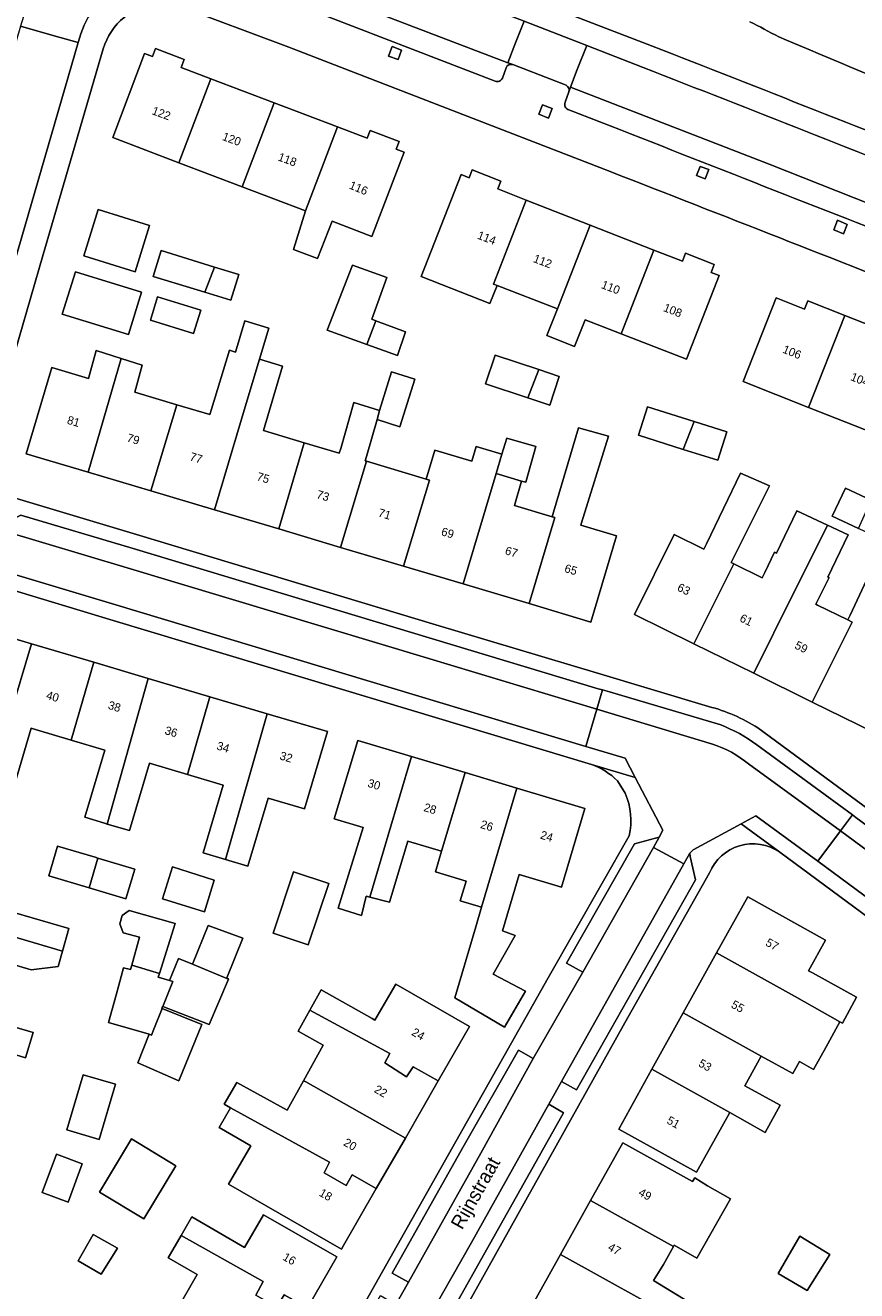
# Model space of a CAD drawing. Header units: metres. Extents: x 151448 to 154749, y 463108 to 465296.
# Tile 224 of 256: x 153650 to 153724, y 463645 to 463759. Entities that reach past the tile are written whole.
import ezdxf
from ezdxf.enums import TextEntityAlignment as Align

# ---------------------------------------------------------------- set-up
doc = ezdxf.new("R2010")
doc.units = ezdxf.units.M
for name, color, linetype, lineweight in [('B-PV-GR-BEPLANTING_CULTUUR_HEESTERS-GV', 253, 'Continuous', 9), ('B-PV-GR-GROENVOORZIENING-GV', 253, 'Continuous', 9), ('B-PV-OG-BEBOUWING-GV', 1, 'Continuous', 9), ('B-PV-OG-BEBOUWING-T18', 2, 'Continuous', 9), ('B-PV-OG-TERREIN_BEGROEID-GV', 253, 'Continuous', 9), ('B-PV-OG-TERREIN_ERF-GV', 253, 'Continuous', 9), ('B-PV-OG-TOPOGRAFIE-T18', 2, 'Continuous', 9), ('B-PV-VH-GESLOTENVERHARDING_ASFALT-GV', 253, 'Continuous', 9), ('B-PV-VH-OPENVERHARDING_BETONSTRAATSTEEN-GV', 253, 'Continuous', 9), ('B-PV-VH-OPENVERHARDING_STRAATBAKSTEEN-GV', 253, 'Continuous', 9), ('B-PV-VH-OPENVERHARDING_TEGEL-GV', 253, 'Continuous', 9)]:
    doc.layers.add(name, color=color, linetype=linetype, lineweight=lineweight)
doc.styles.add('Drong', font='txt', dxfattribs={"height": 1.8})

msp = doc.modelspace()

# ---------------------------------------------------------------- linework, layer by layer
at = {"layer": 'B-PV-GR-BEPLANTING_CULTUUR_HEESTERS-GV'}
for points in [[(153714.606, 463759.364, -0.0112731), (153717.208, 463758.001)], [(153717.208, 463758.001, -0.0040708), (153739.888, 463748.363)]]:
    msp.add_lwpolyline(points, format="xyb", dxfattribs=at)
at = {"layer": 'B-PV-GR-GROENVOORZIENING-GV', "flags": 128}
for points in [[(153682.2, 463756.283), (153683.054, 463755.97), (153683.365, 463756.817), (153682.511, 463757.13)], [(153696.869, 463751.56), (153696.012, 463751.9), (153695.676, 463751.053), (153696.534, 463750.713)], [(153710.599, 463745.247), (153710.927, 463746.084), (153710.172, 463746.379), (153709.844, 463745.543)], [(153722.494, 463741.532), (153722.141, 463740.687), (153723.014, 463740.324), (153723.366, 463741.168)]]:
    msp.add_lwpolyline(points, close=True, dxfattribs=at)
at = {"layer": 'B-PV-OG-BEBOUWING-GV', "flags": 128}
for points in [[(153663.382, 463746.707), (153666.256, 463754.247), (153663.579, 463755.268), (153663.851, 463755.983), (153661.277, 463756.964), (153661.004, 463756.249), (153660.285, 463756.523), (153657.44, 463748.976)], [(153663.382, 463746.707), (153669.054, 463744.543), (153671.932, 463752.084), (153666.256, 463754.247)], [(153671.932, 463752.084), (153669.054, 463744.543), (153674.732, 463742.375), (153677.608, 463749.92)], [(153677.608, 463749.92), (153674.732, 463742.375), (153673.661, 463738.924), (153675.826, 463738.092), (153677.122, 463741.463), (153680.691, 463740.091), (153683.594, 463747.64), (153682.875, 463747.914), (153683.145, 463748.624), (153680.556, 463749.61), (153680.286, 463748.899)], [(153691.93, 463735.687), (153691.613, 463735.811), (153694.555, 463743.343), (153691.993, 463744.346), (153692.272, 463745.057), (153689.705, 463746.07), (153689.423, 463745.351), (153688.698, 463745.635), (153685.114, 463736.478), (153691.297, 463734.058)], [(153694.555, 463743.343), (153691.613, 463735.811), (153691.93, 463735.687), (153697.342, 463733.577), (153700.282, 463741.102)], [(153654.854, 463738.349), (153659.456, 463736.92), (153660.745, 463741.076), (153656.143, 463742.504)], [(153697.342, 463733.577), (153696.404, 463731.176), (153698.894, 463730.203), (153699.831, 463732.606), (153703.072, 463731.342), (153706.009, 463738.861), (153700.282, 463741.102)], [(153666.575, 463737.339), (153661.788, 463738.812), (153661.077, 463736.501), (153665.709, 463735.075)], [(153706.009, 463738.861), (153703.072, 463731.342), (153708.935, 463729.055), (153711.871, 463736.583), (153711.153, 463736.861), (153711.429, 463737.574), (153708.852, 463738.57), (153708.576, 463737.857)], [(153665.709, 463735.075), (153668.042, 463734.357), (153668.754, 463736.669), (153666.575, 463737.339)], [(153680.235, 463730.381), (153681.065, 463732.509), (153680.678, 463732.651), (153682.035, 463736.392), (153678.95, 463737.493), (153676.67, 463731.653)], [(153654.086, 463736.902), (153652.914, 463733.099), (153658.841, 463731.271), (153660.014, 463735.075)], [(153660.814, 463732.57), (153664.701, 463731.355), (153665.359, 463733.459), (153661.471, 463734.673)], [(153723.139, 463732.985), (153719.82, 463734.298), (153719.527, 463733.557), (153716.983, 463734.564), (153714.01, 463727.051), (153719.872, 463724.73)], [(153723.139, 463732.985), (153719.872, 463724.73), (153725.734, 463722.41), (153728.708, 463729.923), (153726.193, 463730.919), (153726.486, 463731.66)], [(153666.562, 463715.537), (153669.418, 463725.08), (153670.608, 463729.056), (153671.439, 463731.834), (153669.3, 463732.505), (153668.469, 463729.694), (153667.921, 463729.857), (153666.298, 463724.587), (153666.148, 463724.083), (153663.206, 463724.961), (153660.856, 463717.239)], [(153680.235, 463730.381), (153683.006, 463729.392), (153683.721, 463731.53), (153681.065, 463732.509)], [(153655.23, 463718.917), (153658.21, 463729.111), (153655.965, 463729.829), (153655.269, 463727.329), (153651.975, 463728.311), (153649.668, 463720.576)], [(153694.695, 463725.584), (153695.669, 463728.123), (153691.746, 463729.43), (153690.887, 463726.852)], [(153660.856, 463717.239), (153663.206, 463724.961), (153659.426, 463726.088), (153660.076, 463728.515), (153658.21, 463729.111), (153655.23, 463718.917)], [(153672.333, 463713.815), (153674.623, 463721.555), (153670.955, 463722.649), (153672.681, 463728.437), (153670.608, 463729.056), (153669.418, 463725.08), (153666.562, 463715.537)], [(153695.669, 463728.123), (153694.695, 463725.584), (153696.66, 463724.929), (153697.519, 463727.507)], [(153681.167, 463723.643), (153683.194, 463722.994), (153684.546, 463727.264), (153682.465, 463727.94), (153681.383, 463724.454)], [(153681.383, 463724.454), (153679.086, 463725.157), (153677.896, 463721.049), (153677.767, 463720.617), (153674.623, 463721.555), (153672.333, 463713.815), (153677.887, 463712.158), (153680.211, 463719.888), (153680.102, 463719.921), (153680.22, 463720.319), (153681.167, 463723.643)], [(153708.644, 463720.965), (153709.615, 463723.462), (153705.442, 463724.78), (153704.637, 463722.23)], [(153696.882, 463714.915), (153697.125, 463714.843), (153694.807, 463707.111), (153700.356, 463705.456), (153702.663, 463713.191), (153699.45, 463714.15), (153699.514, 463714.366), (153701.921, 463722.149), (153699.245, 463722.906), (153697.001, 463715.312)], [(153708.644, 463720.965), (153711.74, 463719.987), (153712.545, 463722.537), (153709.615, 463723.462)], [(153694.515, 463718.002), (153695.42, 463721.22), (153692.808, 463721.982), (153692.371, 463720.517), (153691.858, 463718.795), (153694.115, 463718.121)], [(153685.88, 463718.197), (153683.543, 463710.471), (153688.899, 463708.874), (153691.858, 463718.795), (153692.371, 463720.517), (153690.057, 463721.207), (153689.671, 463719.913), (153686.355, 463720.902), (153685.575, 463718.288)], [(153680.211, 463719.888), (153677.887, 463712.158), (153683.543, 463710.471), (153685.88, 463718.197), (153685.575, 463718.288)], [(153694.807, 463707.111), (153697.125, 463714.843), (153696.882, 463714.915), (153693.486, 463715.928), (153694.115, 463718.121), (153691.858, 463718.795), (153688.899, 463708.874)], [(153709.599, 463703.504), (153713.18, 463710.684), (153712.943, 463710.801), (153713.174, 463711.27), (153716.391, 463717.675), (153713.77, 463718.837), (153710.715, 463712.487), (153710.482, 463712.014), (153707.814, 463713.329), (153704.267, 463706.132)], [(153725.519, 463716.394), (153723.212, 463717.486), (153722.018, 463714.962), (153724.381, 463713.844)], [(153714.968, 463700.858), (153718.539, 463708.042), (153719.187, 463709.344), (153721.581, 463714.161), (153718.837, 463715.437), (153716.999, 463711.653), (153716.837, 463711.734), (153715.971, 463709.897), (153715.738, 463709.423), (153713.18, 463710.684), (153709.599, 463703.504)], [(153714.968, 463700.858), (153720.216, 463698.271), (153723.804, 463705.447), (153723.411, 463705.641), (153720.704, 463706.976), (153720.547, 463707.053), (153721.727, 463709.444), (153721.62, 463709.49), (153723.432, 463713.301), (153721.581, 463714.161), (153719.187, 463709.344), (153718.539, 463708.042)], [(153720.216, 463698.271), (153725.705, 463695.566), (153729.252, 463702.762), (153725.244, 463704.738), (153725.49, 463705.237), (153728.194, 463710.966), (153726.875, 463711.588), (153726.302, 463711.858), (153723.625, 463706.075), (153723.411, 463705.641), (153723.804, 463705.447)], [(153646.233, 463690.452), (153650.14, 463703.511), (153645.243, 463704.967), (153643.167, 463697.981), (153642.153, 463694.566), (153644.742, 463693.826), (153643.879, 463691.189)], [(153655.755, 463701.842), (153650.14, 463703.511), (153646.233, 463690.452), (153646.638, 463690.325), (153648.314, 463689.827), (153650.126, 463695.923), (153650.601, 463695.782), (153653.718, 463694.855)], [(153656.948, 463687.317), (153660.627, 463700.394), (153655.755, 463701.842), (153653.718, 463694.855), (153656.719, 463693.963), (153654.922, 463687.919), (153656.689, 463687.394)], [(153660.627, 463700.394), (153656.948, 463687.317), (153658.933, 463686.727), (153660.73, 463692.772), (153664.161, 463691.752), (153666.159, 463698.749)], [(153667.555, 463684.131), (153671.304, 463697.219), (153666.159, 463698.749), (153664.161, 463691.752), (153667.348, 463690.805), (153665.542, 463684.73)], [(153671.304, 463697.219), (153667.555, 463684.131), (153669.571, 463683.532), (153671.387, 463689.642), (153674.648, 463688.673), (153676.711, 463695.612)], [(153680.519, 463680.753), (153682.171, 463686.315), (153684.266, 463693.372), (153679.439, 463694.82), (153677.324, 463687.769), (153679.922, 463686.99), (153677.661, 463679.755), (153679.778, 463679.092), (153680.195, 463680.837)], [(153689.062, 463691.934), (153684.266, 463693.372), (153682.171, 463686.315), (153680.519, 463680.753), (153682.27, 463680.301), (153683.926, 463685.789), (153686.956, 463684.88)], [(153686.956, 463684.88), (153686.399, 463683.015), (153689.155, 463682.192), (153688.625, 463680.406), (153690.542, 463679.837), (153693.719, 463690.537), (153689.062, 463691.934)], [(153693.719, 463690.537), (153690.542, 463679.837), (153690.02, 463678.079), (153688.143, 463671.699), (153692.603, 463669.082), (153694.494, 463672.315), (153691.592, 463673.833), (153693.556, 463677.31), (153692.421, 463677.71), (153693.92, 463682.791), (153697.708, 463681.655), (153699.823, 463688.706)], [(153639.034, 463685.246), (153637.611, 463680.429), (153652.927, 463675.909), (153653.506, 463677.93), (153645.231, 463680.325), (153646.066, 463683.211)], [(153655.332, 463681.572), (153656.089, 463684.263), (153655.869, 463684.328), (153652.489, 463685.333), (153651.692, 463682.655)], [(153656.089, 463684.263), (153655.332, 463681.572), (153658.621, 463680.594), (153659.418, 463683.272)], [(153662.816, 463683.458), (153661.913, 463680.611), (153665.662, 463679.423), (153666.535, 463682.265)], [(153673.664, 463683.022), (153671.831, 463677.503), (153674.992, 463676.453), (153676.826, 463681.972)], [(153637.611, 463680.429), (153636.139, 463675.439), (153643.548, 463673.251), (153644.342, 463675.937), (153650.127, 463674.223), (153652.533, 463674.533), (153652.927, 463675.909)], [(153711.627, 463675.738), (153718.625, 463671.857), (153722.694, 463669.553), (153722.82, 463669.485), (153722.928, 463669.431), (153724.199, 463671.755), (153720.253, 463673.945), (153719.895, 463674.144), (153721.422, 463676.895), (153714.426, 463680.779)], [(153661.623, 463673.884), (153663.041, 463678.39), (153658.915, 463679.563), (153658.295, 463679.107), (153658.062, 463678.344), (153658.36, 463677.559), (153659.855, 463677.149), (153659.149, 463674.639)], [(153664.602, 463674.737), (153667.818, 463673.383), (153667.825, 463673.398), (153667.675, 463673.493), (153669.101, 463677.065), (153666.016, 463678.194)], [(153649.614, 463666.329), (153650.283, 463668.597), (153642.623, 463670.843), (153642.803, 463671.341), (153642.967, 463671.282), (153643.548, 463673.251), (153636.139, 463675.439), (153634.744, 463670.717), (153647.969, 463666.814)], [(153667.818, 463673.383), (153664.602, 463674.737), (153663.334, 463675.251), (153662.54, 463673.276), (153662.818, 463673.166), (153661.928, 463670.914), (153666.106, 463669.305)], [(153722.694, 463669.553), (153718.625, 463671.857), (153711.627, 463675.738), (153708.636, 463670.35), (153715.636, 463666.473), (153718.47, 463664.903), (153719.079, 463665.991), (153720.331, 463665.28), (153721.446, 463667.245)], [(153660.701, 463668.44), (153660.916, 463668.355), (153661.133, 463668.903), (153661.865, 463670.755), (153661.848, 463670.761), (153661.894, 463670.927), (153661.928, 463670.914), (153662.818, 463673.166), (153662.54, 463673.276), (153661.52, 463673.557), (153661.623, 463673.884), (153659.149, 463674.639), (153659.036, 463674.239), (153658.412, 463674.411), (153657.766, 463672.062), (153657.057, 463669.483)], [(153676.135, 463672.421), (153675.115, 463670.596), (153682.322, 463666.707), (153681.845, 463665.874), (153683.809, 463664.621), (153684.405, 463665.513), (153686.657, 463664.254), (153689.465, 463669.131), (153682.836, 463672.948), (153680.973, 463669.713), (153680.718, 463669.859)], [(153661.865, 463670.755), (153661.133, 463668.903), (153660.916, 463668.355), (153660.701, 463668.44), (153659.69, 463665.862), (153663.366, 463664.24), (153665.448, 463669.321)], [(153674.57, 463664.262), (153674.758, 463664.159), (153683.699, 463659.119), (153686.657, 463664.254), (153684.405, 463665.513), (153683.809, 463664.621), (153681.845, 463665.874), (153682.322, 463666.707), (153675.115, 463670.596), (153674.069, 463668.725), (153676.333, 463667.461)], [(153705.831, 463665.297), (153712.823, 463661.406), (153716.007, 463659.622), (153717.352, 463662.078), (153714.153, 463663.801), (153715.636, 463666.473), (153708.636, 463670.35)], [(153653.327, 463659.842), (153656.218, 463658.985), (153657.687, 463663.942), (153654.797, 463664.799)], [(153712.823, 463661.406), (153705.831, 463665.297), (153702.848, 463659.924), (153709.844, 463656.04)], [(153683.699, 463659.119), (153674.758, 463664.159), (153674.57, 463664.262), (153673.108, 463661.61), (153668.585, 463664.11), (153667.453, 463662.145), (153668.005, 463661.841), (153676.895, 463656.951), (153676.418, 463655.999), (153678.382, 463654.865), (153678.919, 463655.816), (153681.085, 463654.578)], [(153678.141, 463649.466), (153681.085, 463654.578), (153678.919, 463655.816), (153678.382, 463654.865), (153676.418, 463655.999), (153676.895, 463656.951), (153668.005, 463661.841), (153666.978, 463660.056), (153669.821, 463658.419), (153667.835, 463654.971), (153677.955, 463649.143)], [(153656.242, 463654.258), (153660.22, 463651.849), (153663.11, 463656.621), (153659.132, 463659.03)], [(153652.378, 463657.676), (153651.1, 463654.227), (153653.428, 463653.364), (153654.706, 463656.814)], [(153700.325, 463653.507), (153707.503, 463649.526), (153707.769, 463649.376), (153707.831, 463649.486), (153709.87, 463648.337), (153712.87, 463653.661), (153710.831, 463654.81), (153709.669, 463655.54), (153709.479, 463655.199), (153703.227, 463658.696)], [(153708.847, 463642.434), (153709.74, 463644.029), (153705.981, 463646.315), (153706.857, 463647.757), (153707.769, 463649.376), (153707.503, 463649.526), (153700.325, 463653.507), (153697.619, 463648.667)], [(153663.571, 463650.376), (153670.931, 463646.243), (153670.275, 463644.994), (153672.18, 463643.919), (153672.836, 463645.049), (153674.92, 463643.875), (153677.543, 463648.452), (153670.957, 463652.227), (153669.268, 463649.28), (153664.525, 463652.037)], [(153654.342, 463648.098), (153656.408, 463646.894), (153657.852, 463649.214), (153655.689, 463650.452)], [(153671.873, 463638.559), (153674.92, 463643.875), (153672.836, 463645.049), (153672.18, 463643.919), (153670.275, 463644.994), (153670.931, 463646.243), (153663.571, 463650.376), (153662.406, 463648.347), (153662.463, 463648.315), (153665.03, 463646.855), (153663.084, 463643.477), (153665.245, 463642.261)], [(153717.149, 463646.965), (153719.756, 463645.427), (153721.784, 463648.67), (153719.109, 463650.292)], [(153697.619, 463648.667), (153694.708, 463643.462), (153701.867, 463639.447), (153703.58, 463642.511), (153707.637, 463640.274), (153708.847, 463642.434)]]:
    msp.add_lwpolyline(points, close=True, dxfattribs=at)
at = {"layer": 'B-PV-OG-TERREIN_BEGROEID-GV', "flags": 128}
msp.add_lwpolyline([(153677.122, 463768.254), (153705.8, 463757.212)], dxfattribs=at)
at = {"layer": 'B-PV-OG-TERREIN_BEGROEID-GV'}
for points in [[(153717.208, 463758.001, 0.0112731), (153714.606, 463759.364)], [(153739.888, 463748.363, 0.0040708), (153717.208, 463758.001)], [(153705.8, 463757.212, -0.0013956), (153735.126, 463745.613)]]:
    msp.add_lwpolyline(points, format="xyb", dxfattribs=at)
at = {"layer": 'B-PV-OG-TERREIN_ERF-GV'}
for points in [[(153661.6, 463761.022, 0.3105997), (153656.588, 463756.936)], [(153731.435, 463734.402, 0.0007766), (153701.147, 463746.278)], [(153710.917, 463697.871, -0.0794076), (153715.338, 463695.946)], [(153702.735, 463691.198, 0.1107692), (153700.412, 463692.665)], [(153703.786, 463686.261, 0.1614137), (153703.436, 463690.077)], [(153717.295, 463684.791, 0.4761493), (153710.99, 463682.929)]]:
    msp.add_lwpolyline(points, format="xyb", dxfattribs=at)
at = {"layer": 'B-PV-OG-TERREIN_ERF-GV', "flags": 128}
for points in [[(153701.147, 463746.278), (153673.236, 463757.068), (153663.163, 463760.857), (153663.162, 463760.857), (153661.6, 463761.022)], [(153656.588, 463756.936), (153651.189, 463738.475), (153646.749, 463723.133)], [(153725.705, 463695.566), (153720.216, 463698.271), (153714.968, 463700.858), (153709.599, 463703.504), (153704.267, 463706.132), (153707.814, 463713.329), (153710.482, 463712.014), (153710.715, 463712.487), (153713.77, 463718.837), (153716.391, 463717.675), (153713.174, 463711.27), (153712.943, 463710.801), (153713.18, 463710.684), (153715.738, 463709.423), (153715.971, 463709.897), (153716.837, 463711.734), (153716.999, 463711.653), (153718.837, 463715.437), (153721.581, 463714.161), (153723.432, 463713.301), (153721.62, 463709.49), (153721.727, 463709.444), (153720.547, 463707.053), (153720.704, 463706.976), (153723.411, 463705.641), (153723.625, 463706.075), (153726.302, 463711.858)], [(153649.415, 463716.368), (153659.579, 463713.326), (153686.432, 463705.218), (153700.869, 463700.889), (153710.917, 463697.871)], [(153700.412, 463692.665), (153684.217, 463697.555), (153657.476, 463705.598), (153647.985, 463708.462)], [(153645.243, 463704.967), (153650.14, 463703.511), (153655.755, 463701.842), (153660.627, 463700.394), (153666.159, 463698.749), (153671.304, 463697.219), (153676.711, 463695.612), (153674.648, 463688.673), (153671.387, 463689.642), (153669.571, 463683.532), (153667.555, 463684.131), (153665.542, 463684.73), (153667.348, 463690.805), (153664.161, 463691.752), (153660.73, 463692.772), (153658.933, 463686.727), (153656.948, 463687.317), (153656.689, 463687.394), (153654.922, 463687.919), (153656.719, 463693.963), (153653.718, 463694.855), (153650.601, 463695.782), (153650.126, 463695.923), (153648.314, 463689.827)], [(153715.338, 463695.946), (153738.155, 463679.13), (153760.183, 463663.024), (153764.004, 463663.513), (153765.053, 463664.387), (153771.602, 463674.78), (153784.275, 463695.044), (153786.587, 463698.834)], [(153703.436, 463690.077), (153702.735, 463691.198)], [(153662.608, 463613.589), (153663.473, 463614.777), (153681.005, 463645.974), (153696.524, 463673.491), (153703.786, 463686.261)], [(153756.638, 463655.266), (153755.526, 463656.646), (153733.356, 463672.94), (153717.295, 463684.791)], [(153710.99, 463682.929), (153703.411, 463669.452), (153668.424, 463606.764)], [(153645.231, 463680.325), (153653.506, 463677.93), (153652.927, 463675.909), (153652.533, 463674.533), (153650.127, 463674.223), (153644.342, 463675.937)], [(153642.623, 463670.843), (153650.283, 463668.597), (153649.614, 463666.329), (153647.969, 463666.814)], [(153694.708, 463643.462), (153697.619, 463648.667), (153700.325, 463653.507), (153703.227, 463658.696), (153709.479, 463655.199), (153709.669, 463655.54), (153710.831, 463654.81), (153712.87, 463653.661), (153709.87, 463648.337), (153707.831, 463649.486), (153707.769, 463649.376), (153706.857, 463647.757), (153705.981, 463646.315), (153709.74, 463644.029)]]:
    msp.add_lwpolyline(points, dxfattribs=at)
for points in [[(153669.054, 463744.543), (153663.382, 463746.707), (153657.44, 463748.976), (153660.285, 463756.523), (153661.004, 463756.249), (153661.277, 463756.964), (153663.851, 463755.983), (153663.579, 463755.268), (153666.256, 463754.247), (153671.932, 463752.084), (153677.608, 463749.92), (153680.286, 463748.899), (153680.556, 463749.61), (153683.145, 463748.624), (153682.875, 463747.914), (153683.594, 463747.64), (153680.691, 463740.091), (153677.122, 463741.463), (153675.826, 463738.092), (153673.661, 463738.924), (153674.732, 463742.375)], [(153703.072, 463731.342), (153699.831, 463732.606), (153698.894, 463730.203), (153696.404, 463731.176), (153697.342, 463733.577), (153691.93, 463735.687), (153691.297, 463734.058), (153685.114, 463736.478), (153688.698, 463745.635), (153689.423, 463745.351), (153689.705, 463746.07), (153692.272, 463745.057), (153691.993, 463744.346), (153694.555, 463743.343), (153700.282, 463741.102), (153706.009, 463738.861), (153708.576, 463737.857), (153708.852, 463738.57), (153711.429, 463737.574), (153711.153, 463736.861), (153711.871, 463736.583), (153708.935, 463729.055)], [(153654.854, 463738.349), (153656.143, 463742.504), (153660.745, 463741.076), (153659.456, 463736.92)], [(153666.575, 463737.339), (153668.754, 463736.669), (153668.042, 463734.357), (153665.709, 463735.075), (153661.077, 463736.501), (153661.788, 463738.812)], [(153681.065, 463732.509), (153683.721, 463731.53), (153683.006, 463729.392), (153680.235, 463730.381), (153676.67, 463731.653), (153678.95, 463737.493), (153682.035, 463736.392), (153680.678, 463732.651)], [(153654.086, 463736.902), (153660.014, 463735.075), (153658.841, 463731.271), (153652.914, 463733.099)], [(153660.814, 463732.57), (153661.471, 463734.673), (153665.359, 463733.459), (153664.701, 463731.355)], [(153719.872, 463724.73), (153714.01, 463727.051), (153716.983, 463734.564), (153719.527, 463733.557), (153719.82, 463734.298), (153723.139, 463732.985), (153726.486, 463731.66), (153726.193, 463730.919), (153728.708, 463729.923), (153725.734, 463722.41)], [(153674.623, 463721.555), (153677.767, 463720.617), (153677.896, 463721.049), (153679.086, 463725.157), (153681.383, 463724.454), (153682.465, 463727.94), (153684.546, 463727.264), (153683.194, 463722.994), (153681.167, 463723.643), (153680.22, 463720.319), (153680.102, 463719.921), (153680.211, 463719.888), (153685.575, 463718.288), (153686.355, 463720.902), (153689.671, 463719.913), (153690.057, 463721.207), (153692.371, 463720.517), (153692.808, 463721.982), (153695.42, 463721.22), (153694.515, 463718.002), (153694.115, 463718.121), (153693.486, 463715.928), (153696.882, 463714.915), (153697.001, 463715.312), (153699.245, 463722.906), (153701.921, 463722.149), (153699.514, 463714.366), (153699.45, 463714.15), (153702.663, 463713.191), (153700.356, 463705.456), (153694.807, 463707.111), (153688.899, 463708.874), (153683.543, 463710.471), (153677.887, 463712.158), (153672.333, 463713.815), (153666.562, 463715.537), (153660.856, 463717.239), (153655.23, 463718.917), (153649.668, 463720.576), (153651.975, 463728.311), (153655.269, 463727.329), (153655.965, 463729.829), (153658.21, 463729.111), (153660.076, 463728.515), (153659.426, 463726.088), (153663.206, 463724.961), (153666.148, 463724.083), (153666.298, 463724.587), (153667.921, 463729.857), (153668.469, 463729.694), (153669.3, 463732.505), (153671.439, 463731.834), (153670.608, 463729.056), (153672.681, 463728.437), (153670.955, 463722.649)], [(153695.669, 463728.123), (153697.519, 463727.507), (153696.66, 463724.929), (153694.695, 463725.584), (153690.887, 463726.852), (153691.746, 463729.43)], [(153708.644, 463720.965), (153704.637, 463722.23), (153705.442, 463724.78), (153709.615, 463723.462), (153712.545, 463722.537), (153711.74, 463719.987)], [(153725.519, 463716.394), (153729.101, 463714.699), (153727.907, 463712.175), (153724.381, 463713.844), (153722.018, 463714.962), (153723.212, 463717.486)], [(153690.542, 463679.837), (153688.625, 463680.406), (153689.155, 463682.192), (153686.399, 463683.015), (153686.956, 463684.88), (153683.926, 463685.789), (153682.27, 463680.301), (153680.519, 463680.753), (153680.195, 463680.837), (153679.778, 463679.092), (153677.661, 463679.755), (153679.922, 463686.99), (153677.324, 463687.769), (153679.439, 463694.82), (153684.266, 463693.372), (153689.062, 463691.934), (153693.719, 463690.537), (153699.823, 463688.706), (153697.708, 463681.655), (153693.92, 463682.791), (153692.421, 463677.71), (153693.556, 463677.31), (153691.592, 463673.833), (153694.494, 463672.315), (153692.603, 463669.082), (153688.143, 463671.699), (153690.02, 463678.079)], [(153656.089, 463684.263), (153659.418, 463683.272), (153658.621, 463680.594), (153655.332, 463681.572), (153651.692, 463682.655), (153652.489, 463685.333), (153655.869, 463684.328)], [(153662.816, 463683.458), (153666.535, 463682.265), (153665.662, 463679.423), (153661.913, 463680.611)], [(153673.664, 463683.022), (153676.826, 463681.972), (153674.992, 463676.453), (153671.831, 463677.503)], [(153712.823, 463661.406), (153709.844, 463656.04), (153702.848, 463659.924), (153705.831, 463665.297), (153708.636, 463670.35), (153711.627, 463675.738), (153714.426, 463680.779), (153721.422, 463676.895), (153719.895, 463674.144), (153720.253, 463673.945), (153724.199, 463671.755), (153722.928, 463669.431), (153722.82, 463669.485), (153722.694, 463669.553), (153721.446, 463667.245), (153720.331, 463665.28), (153719.079, 463665.991), (153718.47, 463664.903), (153715.636, 463666.473), (153714.153, 463663.801), (153717.352, 463662.078), (153716.007, 463659.622)], [(153659.149, 463674.639), (153659.855, 463677.149), (153658.36, 463677.559), (153658.062, 463678.344), (153658.295, 463679.107), (153658.915, 463679.563), (153663.041, 463678.39), (153661.623, 463673.884), (153661.52, 463673.557), (153662.54, 463673.276), (153663.334, 463675.251), (153664.602, 463674.737), (153666.016, 463678.194), (153669.101, 463677.065), (153667.675, 463673.493), (153667.825, 463673.398), (153667.818, 463673.383), (153666.106, 463669.305), (153661.928, 463670.914), (153661.894, 463670.927), (153661.848, 463670.761), (153661.865, 463670.755), (153665.448, 463669.321), (153663.366, 463664.24), (153659.69, 463665.862), (153660.701, 463668.44), (153657.057, 463669.483), (153657.766, 463672.062), (153658.412, 463674.411), (153659.036, 463674.239)], [(153686.657, 463664.254), (153683.699, 463659.119), (153681.085, 463654.578), (153678.141, 463649.466), (153677.955, 463649.143), (153667.835, 463654.971), (153669.821, 463658.419), (153666.978, 463660.056), (153668.005, 463661.841), (153667.453, 463662.145), (153668.585, 463664.11), (153673.108, 463661.61), (153674.57, 463664.262), (153676.333, 463667.461), (153674.069, 463668.725), (153675.115, 463670.596), (153676.135, 463672.421), (153680.718, 463669.859), (153680.973, 463669.713), (153682.836, 463672.948), (153689.465, 463669.131)], [(153653.327, 463659.842), (153654.797, 463664.799), (153657.687, 463663.942), (153656.218, 463658.985)], [(153656.242, 463654.258), (153659.132, 463659.03), (153663.11, 463656.621), (153660.22, 463651.849)], [(153652.378, 463657.676), (153654.706, 463656.814), (153653.428, 463653.364), (153651.1, 463654.227)], [(153658.004, 463640.391), (153659.032, 463642.214), (153659.094, 463642.324), (153663.769, 463639.686), (153665.245, 463642.261), (153663.084, 463643.477), (153665.03, 463646.855), (153662.463, 463648.315), (153662.406, 463648.347), (153663.571, 463650.376), (153664.525, 463652.037), (153669.268, 463649.28), (153670.957, 463652.227), (153677.543, 463648.452), (153674.92, 463643.875), (153671.873, 463638.559), (153669.329, 463634.12), (153666.263, 463628.77), (153659.676, 463632.545), (153661.602, 463635.905), (153657.004, 463638.62)], [(153654.342, 463648.098), (153655.689, 463650.452), (153657.852, 463649.214), (153656.408, 463646.894)], [(153717.149, 463646.965), (153719.109, 463650.292), (153721.784, 463648.67), (153719.756, 463645.427)]]:
    msp.add_lwpolyline(points, close=True, dxfattribs=at)
at = {"layer": 'B-PV-VH-GESLOTENVERHARDING_ASFALT-GV', "flags": 128}
for points in [[(153665.285, 463764.064), (153666.026, 463765.981), (153666.966, 463765.618), (153692.911, 463755.686), (153693.593, 463757.485), (153694.361, 463759.428), (153676.207, 463766.378)], [(153693.351, 463755.518), (153692.911, 463755.686), (153666.966, 463765.618), (153666.026, 463765.981), (153665.285, 463764.064)], [(153666.539, 463763.635), (153674.385, 463760.721), (153691.759, 463754.026)], [(153649.971, 463761.609), (153649.173, 463758.978), (153652.176, 463758.108), (153654.343, 463757.49)], [(153705.052, 463755.246), (153699.979, 463757.244), (153699.125, 463755.077), (153698.535, 463753.499)], [(153692.406, 463754.305), (153692.742, 463755.241)], [(153780.802, 463712.58), (153784.182, 463710.1), (153786.967, 463710.519), (153786.424, 463710.929), (153780.62, 463715.146), (153774.331, 463719.4), (153769.349, 463722.533), (153765.011, 463725.08), (153759.193, 463728.275), (153752.962, 463731.44), (153747.633, 463733.849), (153742.211, 463736.169), (153734.633, 463739.324), (153716.358, 463746.578), (153698.535, 463753.499), (153698.371, 463753.06), (153698.049, 463752.141)], [(153698.535, 463753.499), (153716.358, 463746.578), (153734.633, 463739.324), (153742.211, 463736.169), (153747.633, 463733.849), (153752.962, 463731.44), (153759.193, 463728.275), (153765.011, 463725.08), (153769.349, 463722.533), (153774.331, 463719.4), (153780.62, 463715.146), (153786.424, 463710.929), (153787.537, 463712.499), (153788.735, 463714.185), (153784.304, 463717.413)], [(153698.372, 463751.454), (153703, 463749.664)]]:
    msp.add_lwpolyline(points, dxfattribs=at)
at = {"layer": 'B-PV-VH-GESLOTENVERHARDING_ASFALT-GV'}
for points in [[(153654.343, 463757.49, -0.1866505), (153657.996, 463762.8)], [(153692.742, 463755.241, -0.3835169), (153693.351, 463755.518)], [(153691.759, 463754.026, 0.4252715), (153692.406, 463754.305)], [(153734.135, 463743.763, 0.0027141), (153705.052, 463755.246)], [(153698.049, 463752.141, 0.4555143), (153698.372, 463751.454)], [(153703, 463749.664, 0.0009785), (153732.503, 463738.083)]]:
    msp.add_lwpolyline(points, format="xyb", dxfattribs=at)
at = {"layer": 'B-PV-VH-OPENVERHARDING_BETONSTRAATSTEEN-GV', "flags": 128}
for points in [[(153699.979, 463757.244), (153694.361, 463759.428), (153693.593, 463757.485), (153692.911, 463755.686), (153693.351, 463755.518), (153698.118, 463753.661)], [(153698.371, 463753.06), (153698.535, 463753.499), (153699.125, 463755.077), (153699.979, 463757.244)], [(153712.001, 463696.21), (153702.023, 463699.196), (153701.405, 463699.36), (153700.892, 463697.629), (153711.251, 463694.499)], [(153711.251, 463694.499), (153700.892, 463697.629), (153699.901, 463694.285), (153703.429, 463693.22), (153704.335, 463691.481), (153706.798, 463686.755), (153706.489, 463686.138), (153705.971, 463685.217), (153708.68, 463683.755), (153709.221, 463684.69)], [(153714.509, 463692.715), (153722.756, 463686.717), (153723.816, 463688.145), (153715.235, 463694.434)], [(153709.221, 463684.69), (153709.525, 463685.009), (153713.844, 463687.338), (153715.167, 463688.051), (153720.716, 463683.969), (153722.756, 463686.717), (153714.509, 463692.715)]]:
    msp.add_lwpolyline(points, dxfattribs=at)
at = {"layer": 'B-PV-VH-OPENVERHARDING_BETONSTRAATSTEEN-GV'}
for points in [[(153698.118, 463753.661, -0.3865632), (153698.371, 463753.06)], [(153715.235, 463694.434, 0.0674456), (153712.001, 463696.21)], [(153714.509, 463692.715, 0.0944521), (153711.251, 463694.499)], [(153711.251, 463694.499, -0.0944521), (153714.509, 463692.715)]]:
    msp.add_lwpolyline(points, format="xyb", dxfattribs=at)
at = {"layer": 'B-PV-VH-OPENVERHARDING_BETONSTRAATSTEEN-GV', "flags": 128}
for points in [[(153701.405, 463699.36), (153701, 463699.467), (153686.135, 463703.962), (153659.279, 463712.052), (153649.183, 463715.066), (153647.002, 463713.948), (153646.974, 463713.842), (153647.294, 463713.744), (153658.741, 463710.309), (153685.6, 463702.232), (153700.892, 463697.629)], [(153722.756, 463686.717), (153736.019, 463676.913), (153758.394, 463660.454), (153758.448, 463660.527), (153759.461, 463661.884), (153737.521, 463678.021), (153724.139, 463687.908), (153723.816, 463688.145)], [(153706.489, 463686.138), (153704.252, 463685.548), (153698.168, 463674.835), (153699.631, 463674.005), (153705.971, 463685.217)], [(153709.221, 463684.69), (153708.68, 463683.755), (153697.705, 463664.203), (153699.072, 463663.456), (153709.754, 463682.298), (153709.254, 463684.389)], [(153683.98, 463646.176), (153690.46, 463657.764), (153695.181, 463666.261), (153693.844, 463667.008), (153688.856, 463658.273), (153682.524, 463646.982)], [(153696.57, 463662.153), (153689.642, 463649.733), (153682.563, 463637.313), (153683.929, 463636.508), (153697.907, 463661.376)]]:
    msp.add_lwpolyline(points, close=True, dxfattribs=at)
at = {"layer": 'B-PV-VH-OPENVERHARDING_STRAATBAKSTEEN-GV', "flags": 128}
for points in [[(153639.385, 463725.314), (153641.992, 463724.571), (153644.562, 463723.831), (153648.941, 463738.907), (153654.343, 463757.49), (153652.176, 463758.108), (153649.173, 463758.978), (153644.248, 463742.09)], [(153646.305, 463710.422), (153657.73, 463706.986), (153684.622, 463698.895), (153699.901, 463694.285), (153700.892, 463697.629), (153685.6, 463702.232), (153658.741, 463710.309), (153647.294, 463713.744)], [(153758.394, 463660.454), (153736.019, 463676.913), (153722.756, 463686.717), (153720.716, 463683.969), (153734.484, 463673.803), (153756.388, 463657.706)], [(153683.98, 463646.176), (153682.843, 463644.156), (153677.589, 463634.884), (153671.556, 463624.071), (153670.362, 463621.902), (153667.531, 463616.862), (153670.166, 463615.355), (153677.304, 463628.013), (153681.398, 463635.204), (153682.563, 463637.313), (153689.642, 463649.733), (153696.57, 463662.153), (153697.705, 463664.203), (153708.68, 463683.755), (153705.971, 463685.217), (153699.631, 463674.005), (153695.181, 463666.261), (153690.46, 463657.764)]]:
    msp.add_lwpolyline(points, close=True, dxfattribs=at)
at = {"layer": 'B-PV-VH-OPENVERHARDING_TEGEL-GV', "flags": 128}
for points in [[(153705.8, 463757.212), (153677.122, 463768.254)], [(153676.207, 463766.378), (153694.361, 463759.428), (153699.979, 463757.244), (153705.052, 463755.246)], [(153691.759, 463754.026), (153674.385, 463760.721), (153666.539, 463763.635)], [(153657.996, 463762.8), (153663.162, 463760.857), (153663.163, 463760.857), (153673.236, 463757.068), (153701.147, 463746.278)], [(153654.343, 463757.49), (153648.941, 463738.907), (153644.562, 463723.831), (153644.294, 463722.81), (153643.081, 463718.817), (153643.443, 463718.155), (153649.415, 463716.368)], [(153646.749, 463723.133), (153651.189, 463738.475), (153656.588, 463756.936)], [(153698.118, 463753.661), (153693.351, 463755.518)], [(153692.742, 463755.241), (153692.406, 463754.305)], [(153698.049, 463752.141), (153698.371, 463753.06)], [(153703, 463749.664), (153698.372, 463751.454)], [(153710.917, 463697.871), (153700.869, 463700.889), (153686.432, 463705.218), (153659.579, 463713.326), (153649.415, 463716.368), (153643.443, 463718.155), (153645.481, 463714.433), (153647.002, 463713.948), (153649.183, 463715.066), (153659.279, 463712.052), (153686.135, 463703.962), (153701, 463699.467), (153701.405, 463699.36), (153702.023, 463699.196), (153712.001, 463696.21)], [(153715.235, 463694.434), (153723.816, 463688.145), (153724.139, 463687.908), (153737.521, 463678.021), (153759.461, 463661.884), (153758.448, 463660.527), (153760.45, 463659.03), (153761.722, 463659.102), (153765.053, 463664.387), (153764.004, 463663.513), (153760.183, 463663.024), (153738.155, 463679.13), (153715.338, 463695.946)], [(153670.242, 463625.238), (153670.996, 463626.571), (153671.534, 463627.759), (153673.176, 463630.463), (153681.479, 463644.962), (153682.843, 463644.156), (153683.98, 463646.176), (153682.524, 463646.982), (153688.856, 463658.273), (153693.844, 463667.008), (153695.181, 463666.261), (153699.631, 463674.005), (153698.168, 463674.835), (153704.252, 463685.548), (153706.489, 463686.138), (153706.798, 463686.755), (153704.335, 463691.481), (153700.412, 463692.665)], [(153702.735, 463691.198), (153703.436, 463690.077)], [(153717.295, 463684.791), (153713.844, 463687.338), (153709.525, 463685.009), (153709.221, 463684.69), (153709.254, 463684.389), (153709.754, 463682.298), (153699.072, 463663.456), (153697.705, 463664.203), (153696.57, 463662.153), (153697.907, 463661.376), (153683.929, 463636.508), (153682.563, 463637.313), (153681.398, 463635.204), (153682.794, 463634.368), (153671.827, 463614.801)], [(153756.482, 463650.533), (153758.916, 463654.417), (153758.616, 463656.038), (153756.388, 463657.706), (153734.484, 463673.803), (153720.716, 463683.969), (153715.167, 463688.051), (153713.844, 463687.338), (153717.295, 463684.791), (153733.356, 463672.94), (153755.526, 463656.646), (153756.638, 463655.266)], [(153703.786, 463686.261), (153696.524, 463673.491), (153681.005, 463645.974), (153663.473, 463614.777), (153662.608, 463613.589)], [(153668.424, 463606.764), (153703.411, 463669.452), (153710.99, 463682.929)]]:
    msp.add_lwpolyline(points, dxfattribs=at)
at = {"layer": 'B-PV-VH-OPENVERHARDING_TEGEL-GV'}
for points in [[(153657.996, 463762.8, 0.1866505), (153654.343, 463757.49)], [(153656.588, 463756.936, -0.3105997), (153661.6, 463761.022)], [(153735.126, 463745.613, 0.0013956), (153705.8, 463757.212)], [(153693.351, 463755.518, 0.3835169), (153692.742, 463755.241)], [(153692.406, 463754.305, -0.4252715), (153691.759, 463754.026)], [(153705.052, 463755.246, -0.0027141), (153734.135, 463743.763)], [(153698.371, 463753.06, 0.3865632), (153698.118, 463753.661)], [(153698.372, 463751.454, -0.4555143), (153698.049, 463752.141)], [(153732.503, 463738.083, -0.0009785), (153703, 463749.664)], [(153701.147, 463746.278, -0.0007766), (153731.435, 463734.402)], [(153715.338, 463695.946, 0.0794076), (153710.917, 463697.871)], [(153712.001, 463696.21, -0.0674456), (153715.235, 463694.434)], [(153700.412, 463692.665, -0.1107692), (153702.735, 463691.198)], [(153703.436, 463690.077, -0.1614137), (153703.786, 463686.261)], [(153710.99, 463682.929, -0.4761493), (153717.295, 463684.791)]]:
    msp.add_lwpolyline(points, format="xyb", dxfattribs=at)
at = {"layer": 'B-PV-VH-OPENVERHARDING_TEGEL-GV', "flags": 128}
for points in [[(153682.2, 463756.283), (153682.511, 463757.13), (153683.365, 463756.817), (153683.054, 463755.97)], [(153696.869, 463751.56), (153696.534, 463750.713), (153695.676, 463751.053), (153696.012, 463751.9)], [(153710.599, 463745.247), (153709.844, 463745.543), (153710.172, 463746.379), (153710.927, 463746.084)], [(153722.494, 463741.532), (153723.366, 463741.168), (153723.014, 463740.324), (153722.141, 463740.687)], [(153646.305, 463710.422), (153644.26, 463711.087), (153642.504, 463710.115), (153647.985, 463708.462), (153657.476, 463705.598), (153684.217, 463697.555), (153700.412, 463692.665), (153704.335, 463691.481), (153703.429, 463693.22), (153699.901, 463694.285), (153684.622, 463698.895), (153657.73, 463706.986)]]:
    msp.add_lwpolyline(points, close=True, dxfattribs=at)

# ---------------------------------------------------------------- texts
at = {"layer": 'B-PV-OG-BEBOUWING-T18', "style": 'Drong'}
for s, rotation, p in [('122', 339.8, (153661.806, 463751.148)), ('120', 339.8, (153668.117, 463748.83)), ('118', 339.8, (153673.116, 463746.993)), ('116', 337.5, (153679.509, 463744.434)), ('114', 339, (153691.01, 463739.956)), ('112', 339, (153696.029, 463737.863)), ('110', 339, (153702.132, 463735.516)), ('108', 338.6, (153707.708, 463733.447)), ('106', 338, (153718.409, 463729.703)), ('104', 338, (153724.512, 463727.235)), ('81', 343.4, (153653.925, 463723.48)), ('79', 343.4, (153659.284, 463721.882)), ('77', 343.4, (153664.93, 463720.198)), ('75', 343.4, (153670.942, 463718.404)), ('73', 343.4, (153676.311, 463716.802)), ('71', 343.4, (153681.845, 463715.152)), ('69', 343.4, (153687.499, 463713.465)), ('67', 343.4, (153693.227, 463711.757)), ('65', 343.4, (153698.562, 463710.165)), ('63', 333.8, (153708.698, 463708.407)), ('61', 333.8, (153714.302, 463705.646)), ('59', 333.8, (153719.242, 463703.211)), ('40', 343.4, (153652.049, 463698.771)), ('38', 343.4, (153657.599, 463697.875)), ('36', 343.4, (153662.691, 463695.607)), ('34', 343.4, (153667.347, 463694.223)), ('32', 343.4, (153673.009, 463693.333)), ('30', 343.3, (153680.898, 463690.873)), ('28', 343.3, (153685.928, 463688.698)), ('26', 343.3, (153691.019, 463687.171)), ('24', 343.3, (153696.392, 463686.226)), ('57', 331, (153716.625, 463676.499)), ('55', 331, (153713.535, 463670.934)), ('24', 330.1, (153684.865, 463668.456)), ('53', 331, (153710.608, 463665.66)), ('22', 330.1, (153681.507, 463663.327)), ('51', 331, (153707.759, 463660.528)), ('20', 330.1, (153678.752, 463658.543)), ('18', 330.1, (153676.556, 463654.026)), ('49', 330.8, (153705.221, 463654.067)), ('16', 330.2, (153673.299, 463648.268)), ('47', 330.8, (153702.473, 463649.152))]:
    msp.add_text(s, height=0.75, rotation=rotation, dxfattribs=at).set_placement(p, align=Align.MIDDLE)
at = {"layer": 'B-PV-OG-TOPOGRAFIE-T18', "style": 'Drong'}
msp.add_text('Rijnstraat', height=1.25, rotation=60.6, dxfattribs=at).set_placement((153690.118, 463654.114), align=Align.MIDDLE)

doc.saveas('drawing.dxf')
